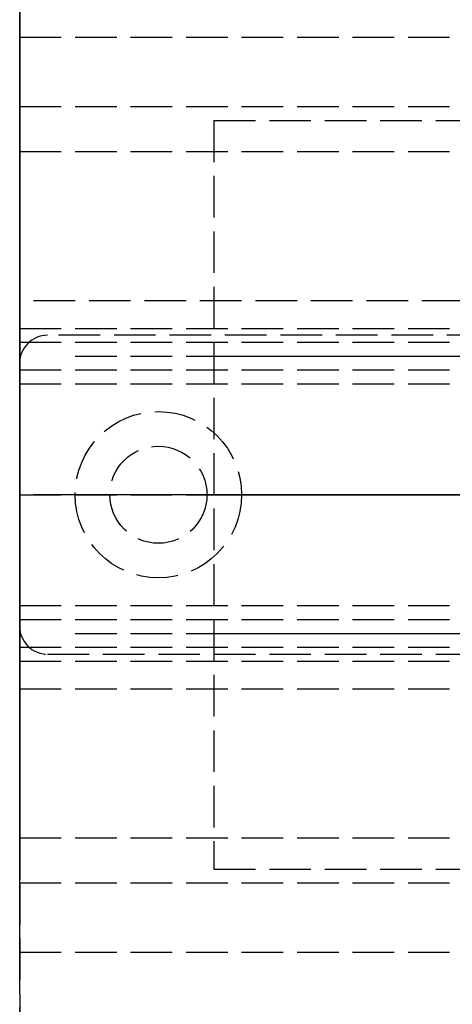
# Model space of a CAD drawing. Header units: millimetres. Extents: x 0 to 2050, y -94 to 94.
# Tile 2 of 10: x 0 to 16, y -18 to 17. Entities that reach past the tile are written whole.
import ezdxf

# ---------------------------------------------------------------- set-up
doc = ezdxf.new("R2010")
doc.units = ezdxf.units.MM
doc.header["$LTSCALE"] = 10
doc.linetypes.add('ALLCAD_Strich', pattern=[0.2, 0.15, -0.05])
for name, color, linetype in [('BESCH_KONT_sich_schn_ansi_2d', 40, 'Continuous'), ('BESCH_KONT_sich_schn_grun_2d', 10, 'Continuous'), ('BESCH_KONT_sich_schn_seit_2d', 160, 'Continuous')]:
    doc.layers.add(name, color=color, linetype=linetype)

msp = doc.modelspace()

# ---------------------------------------------------------------- linework, layer by layer
at = {"layer": 'BESCH_KONT_sich_schn_ansi_2d', "linetype": 'ALLCAD_Strich'}
for p, q in [((0, 0, 2368), (2050, 0, 2368)), ((2050, 0, 2418), (0, 0, 2418)), ((0, 0, 2418), (0, 0, 2368)), ((0, 0, 2298), (995, 0, 2298)), ((0, 0, 2298), (0, 0, 2368)), ((0, 0, 2337), (2050, 0, 2337)), ((2050, 0, 2338.5), (0, 0, 2338.5)), ((0, 0, 2365.5), (2050, 0, 2365.5)), ((0, 0, 2339.5), (2050, 0, 2339.5)), ((0, 0, 2335), (2050, 0, 2335)), ((0, 0, 2363.5), (2050, 0, 2363.5)), ((0, 0, 2363), (2050, 0, 2363)), ((0, 0, 2360.5), (0, 0, 2361)), ((0.002, 0, 2363.503), (0.002, 0, 2363.505)), ((0.003, 0, 2363.508), (0.003, 0, 2363.508)), ((0.003, 0, 2363.507), (0.003, 0, 2363.507)), ((0.003, 0, 2363.502), (0.003, 0, 2363.502)), ((0.004, 0, 2363.505), (0.004, 0, 2363.503)), ((0.006, 0, 2363.503), (0.006, 0, 2363.505)), ((0.007, 0, 2363.506), (0.007, 0, 2363.505)), ((0.009, 0, 2363.503), (0.011, 0, 2363.503)), ((0.009, 0, 2363.505), (0.009, 0, 2363.505)), ((0.013, 0, 2363.508), (0.009, 0, 2363.508)), ((0.01, 0, 2363.506), (0.011, 0, 2363.506)), ((0.011, 0, 2363.504), (0.01, 0, 2363.504)), ((0.011, 0, 2363.503), (0.011, 0, 2363.5)), ((0.011, 0, 2363.5), (0.013, 0, 2363.5)), ((0.011, 0, 2363.506), (0.011, 0, 2363.504)), ((0.013, 0, 2363.5), (0.013, 0, 2363.508)), ((0.014, 0, 2363.505), (0.014, 0, 2363.503)), ((0.016, 0, 2363.503), (0.016, 0, 2363.505)), ((0.017, 0, 2363.508), (0.017, 0, 2363.508)), ((0.017, 0, 2363.507), (0.017, 0, 2363.507)), ((0.017, 0, 2363.502), (0.017, 0, 2363.502)), ((0.018, 0, 2363.505), (0.018, 0, 2363.503)), ((0.02, 0, 2363.503), (0.02, 0, 2363.505)), ((995, 0, 7), (2, 0, 7)), ((2, 0, 7), (2, 0, 2298)), ((2, 0, 2307), (1055, 0, 2307)), ((2, 0, 2298), (2, 0, 2307)), ((8, 0, 2361), (2, 0, 2361)), ((8, 0, 2360.5), (2, 0, 2360.5)), ((3.25, 0, 2362), (2, 0, 2361)), ((3.25, 0, 2365.5), (3.25, 0, 2363.5)), ((6.75, 0, 2362), (3.25, 0, 2362)), ((3.25, 0, 2362), (3.25, 0, 2365.5)), ((6.75, 0, 2365.5), (6.75, 0, 2363.5)), ((6.75, 0, 2362), (8, 0, 2361)), ((6.75, 0, 2362), (6.75, 0, 2365.5)), ((7, 0, 2307), (157, 0, 2307)), ((7, 0, 2330), (7, 0, 2298)), ((7, 0, 2330), (157, 0, 2330)), ((8, 0, 2360.5), (8, 0, 2361))]:
    msp.add_line(p, q, dxfattribs=at)
at = {"layer": 'BESCH_KONT_sich_schn_ansi_2d', "linetype": 'ALLCAD_Strich', "extrusion": (0, -1, 0)}
for centre, radius, start, end in [((0.003, 2363.505), 0.00271, 90, 180), ((0.003, 2363.503), 0.00271, 180, 270), ((0.003, 2363.503), 0.00271, 270, 360), ((0.003, 2363.505), 0.00271, 0, 90), ((0.009, 2363.506), 0.00217, 90, 180), ((0.009, 2363.505), 0.00217, 180, 270), ((0.017, 2363.505), 0.00271, 90, 180), ((0.017, 2363.503), 0.00271, 180, 270), ((0.017, 2363.503), 0.00271, 270, 360), ((0.017, 2363.505), 0.00271, 0, 90)]:
    msp.add_arc(centre, radius, start, end, dxfattribs=at)
at = {"layer": 'BESCH_KONT_sich_schn_ansi_2d', "linetype": 'ALLCAD_Strich', "extrusion": (0, 1, 0)}
for centre, radius, start, end in [((-0.003, 2363.505), 0.00116, 0, 90), ((-0.003, 2363.503), 0.00116, 270, 0), ((-0.003, 2363.505), 0.00116, 90, 180), ((-0.003, 2363.503), 0.00116, 180, 270), ((-0.01, 2363.505), 0.00093, 270, 0), ((-0.01, 2363.505), 0.00093, 0, 90), ((-0.017, 2363.505), 0.00116, 0, 90), ((-0.017, 2363.503), 0.00116, 270, 0), ((-0.017, 2363.505), 0.00116, 90, 180), ((-0.017, 2363.503), 0.00116, 180, 270)]:
    msp.add_arc(centre, radius, start, end, dxfattribs=at)
at = {"layer": 'BESCH_KONT_sich_schn_grun_2d', "linetype": 'ALLCAD_Strich'}
for p, q in [((0, 94), (0, -94)), ((0, 16.5), (2050, 16.5)), ((0, 14), (2050, 14)), ((7, 13.5), (157, 13.5)), ((7, 13.5), (7, -13.5)), ((0, 12.375), (2050, 12.375)), ((2050, 7), (0, 7)), ((0, 6), (174, 6)), ((28.901, 5.75), (1, 5.75)), ((0.003, 5.505), (0, 5.505)), ((0, 5.5), (2050, 5.5)), ((0.002, 5.5), (0.002, 5.505)), ((0.003, 5.5), (0.003, 5.505)), ((0.003, 5.505), (0.003, 5.505)), ((0.003, 5.505), (0.006, 5.505)), ((0.003, 5.505), (0.003, 5.5)), ((0.004, 5.5), (0.004, 5.505)), ((0.006, 5.5), (0.006, 5.505)), ((0.009, 5.505), (0.007, 5.505)), ((0.007, 5.5), (0.007, 5.505)), ((0.009, 5.505), (0.013, 5.505)), ((0.009, 5.5), (0.009, 5.505)), ((0.011, 5.505), (0.011, 5.5)), ((0.011, 5.5), (0.011, 5.505)), ((0.013, 5.5), (0.013, 5.505)), ((0.014, 5.5), (0.014, 5.505)), ((0.017, 5.505), (0.014, 5.505)), ((0.016, 5.5), (0.016, 5.505)), ((0.017, 5.5), (0.017, 5.505)), ((0.017, 5.505), (0.017, 5.505)), ((0.017, 5.505), (0.02, 5.505)), ((0.017, 5.505), (0.017, 5.5)), ((0.018, 5.5), (0.018, 5.505)), ((0.02, 5.5), (0.02, 5.505)), ((0, -5), (0, 5)), ((2, 5), (1055, 5)), ((7, 5), (157, 5)), ((0, 4.5), (2050, 4.5)), ((0, 4), (2050, 4)), ((0, -4), (2050, -4)), ((0, -4.5), (2050, -4.5)), ((2, -5), (1055, -5)), ((7, -5), (157, -5)), ((0, -5.5), (2050, -5.5)), ((0, -6), (174, -6)), ((1, -5.75), (28.901, -5.75)), ((0, -7), (2050, -7)), ((0, -12.375), (2050, -12.375)), ((7, -13.5), (157, -13.5)), ((0, -14), (2050, -14)), ((0, -16.5), (2050, -16.5))]:
    msp.add_line(p, q, dxfattribs=at)
for radius in [3, 1.75, 1.75]:
    msp.add_circle((5, 0), radius, dxfattribs=at)
for centre, start, end in [((1, 4.75), 90, 180), ((1, -4.75), 180, 270)]:
    msp.add_arc(centre, 1, start, end, dxfattribs=at)
at = {"layer": 'BESCH_KONT_sich_schn_seit_2d', "linetype": 'ALLCAD_Strich'}
for p, q in [((0, -94, 2368), (0, 94, 2368)), ((0, 94, 2418), (0, -94, 2418)), ((0, -16.5, 2368), (0, 16.5, 2368)), ((0, 16.5, 2368), (0, 16.5, 2335)), ((0, 16.5, 2335), (0, 7, 2335)), ((0, 14, 2339.5), (0, 14, 2365.5)), ((0, 12.375, 2339.5), (0, 14, 2339.5)), ((0, 5.5, 2365.5), (0, 14, 2365.5)), ((0, 13.5, 2298), (0, 13.5, 2330)), ((0, 5, 2298), (0, 13.5, 2298)), ((0, 13.5, 2330), (0, -13.5, 2330)), ((0, 7, 2337), (0, 12.375, 2338.5)), ((0, 12.375, 2338.5), (0, 12.375, 2339.5)), ((0, 12, 2353.5), (0, 11.75, 2353.5)), ((0, 12, 2343.5), (0, 12, 2353.5)), ((0, 12, 2353.5), (0, 11.75, 2353.5)), ((0, 12, 2343.5), (0, 11.75, 2343.5)), ((0, 12, 2350.5), (0, -12, 2350.5)), ((0, 12, 2346.5), (0, -12, 2346.5)), ((0, 12, 2350.5), (0, -12, 2350.5)), ((0, 12, 2346.5), (0, -12, 2346.5)), ((0, 12, 2343.5), (0, 11.75, 2343.5)), ((0, 11.75, 2358.139), (0, 6.933, 2359.43)), ((0, 11.75, 2338.861), (0, 11.75, 2358.139)), ((0, 11.75, 2358.139), (0, 6.933, 2359.43)), ((0, 11.75, 2338.861), (0, 5.75, 2337.253)), ((0, 5.75, 2346), (0, 11.75, 2346)), ((0, 5.75, 2351), (0, 11.75, 2351)), ((0, 11.75, 2338.861), (0, 5.75, 2337.253)), ((0, 5.75, 2346), (0, 11.75, 2346)), ((0, 10, 2351), (0, 11.75, 2351)), ((0, 11.5), (0, -11.5)), ((0, 11.5, 19.5), (0, 11.5)), ((0, 9.5, 19.5), (0, 11.5, 19.5)), ((0, 11.5, 2350.5), (0, 11.5, 2352)), ((0, 11.5, 2352), (0, 11.5, 2353.5)), ((0, 11.5, 2353.5), (0, 8, 2353.5)), ((0, 10.5, 2346.602), (0, 10.5, 2345.876)), ((0, 10.5, 2342.25), (0, 10.5, 2341.5)), ((0, 10.5, 2342.25), (0, 10.5, 2345.876)), ((0, -10.5, 2341.5), (0, 10.5, 2341.5)), ((0, -10.5, 2345), (0, 10.5, 2345)), ((0, -10.5, 2349), (0, 10.5, 2349)), ((0, 10.5, 2353.737), (0, 4.5, 2353.737)), ((0, 10.5, 2351.312), (0, 10.5, 2353.737)), ((0, 4.5, 2351.312), (0, 10.5, 2351.312)), ((0, 10.5, 2353.737), (0, 10.5, 2356.7)), ((0, 10.5, 2339.798), (0, 10.5, 2341.5)), ((0, 10.5, 2346.602), (0, 10.5, 2350.742)), ((0, 10.5, 2350.742), (0, 10.5, 2351.312)), ((0, 10.5, 2356.7), (0, 4.5, 2356.7)), ((0, 10.5, 2350.742), (0, 4.5, 2350.742)), ((0, 7.632, 2339.798), (0, 10.5, 2339.798)), ((0, 10.5, 2353.3), (0, -10.5, 2353.3)), ((0, 4.5, 2349.5), (0, 10.5, 2349.5)), ((0, 10.5, 2349), (0, 4.5, 2349)), ((0, 10.5, 2345), (0, 4.5, 2345)), ((0, -10.5, 2345.3), (0, 10.5, 2345.3)), ((0, -10.5, 2342.8), (0, 10.5, 2342.8)), ((0, 10.498, 2345.297), (0, 10.498, 2345.295)), ((0, 10.497, 2345.293), (0, 10.497, 2345.293)), ((0, 10.497, 2345.298), (0, 10.497, 2345.298)), ((0, 10.497, 2345.292), (0, 10.497, 2345.292)), ((0, 10.496, 2345.297), (0, 10.496, 2345.295)), ((0, 10.494, 2345.295), (0, 10.494, 2345.297)), ((0, 10.493, 2345.3), (0, 10.493, 2345.292)), ((0, 10.493, 2345.292), (0, 10.491, 2345.292)), ((0, 10.489, 2345.3), (0, 10.493, 2345.3)), ((0, 10.491, 2345.298), (0, 10.49, 2345.298)), ((0, 10.49, 2345.296), (0, 10.491, 2345.296)), ((0, 10.491, 2345.296), (0, 10.491, 2345.298)), ((0, 10.491, 2345.292), (0, 10.491, 2345.295)), ((0, 10.491, 2345.295), (0, 10.489, 2345.295)), ((0, 10.489, 2345.297), (0, 10.489, 2345.297)), ((0, 10.487, 2345.297), (0, 10.487, 2345.298)), ((0, 10.486, 2345.295), (0, 10.486, 2345.297)), ((0, 10.484, 2345.297), (0, 10.484, 2345.295)), ((0, 10.483, 2345.293), (0, 10.483, 2345.293)), ((0, 10.483, 2345.298), (0, 10.483, 2345.298)), ((0, 10.483, 2345.292), (0, 10.483, 2345.292)), ((0, 10.482, 2345.297), (0, 10.482, 2345.295)), ((0, 10.48, 2345.295), (0, 10.48, 2345.297)), ((0, 5.5, 2356.024), (0, 10, 2356.024)), ((0, 10, 2356.4), (0, 7.976, 2358.4)), ((0, 10, 2356.024), (0, 10, 2356.4)), ((0, 10, 2354.556), (0, 5.5, 2354.556)), ((0, 10, 2356.024), (0, 10, 2354.556)), ((0, 10, 2349.576), (0, 5.5, 2349.576)), ((0, 10, 2349.2), (0, 10, 2349.576)), ((0, 7.976, 2347.2), (0, 10, 2349.2)), ((0, 5.5, 2351.044), (0, 10, 2351.044)), ((0, 10, 2351.044), (0, 10, 2349.576)), ((0, 10, 2352.05), (0, 10, 2353.55)), ((0, 10, 2352.05), (0, 10, 2352.013)), ((0, 10, 2351.044), (0, 10, 2352.013)), ((0, 10, 2353.587), (0, 10, 2353.55)), ((0, 10, 2353.587), (0, 10, 2354.556)), ((0, 5.5, 2352.05), (0, 10, 2352.05)), ((0, 5.5, 2353.55), (0, 10, 2353.55)), ((0, 5.5, 2351), (0, 10, 2351)), ((0, 5.5, 2354.6), (0, 10, 2354.6)), ((0, -9.5, 2), (0, 9.5, 2)), ((0, 9.5, 2), (0, 9.5, 19.5)), ((0, 9.499, 2.005), (0, 9.496, 2.005)), ((0, 9.499, 2), (0, 9.499, 2.005)), ((0, 9.499, 2), (0, 9.499, 2.005)), ((0, 9.497, 2.005), (0, 9.497, 2)), ((0, 9.497, 2), (0, 9.497, 2.005)), ((0, 9.494, 2.005), (0, 9.496, 2.005)), ((0, 9.495, 2), (0, 9.495, 2.005)), ((0, 9.494, 2.005), (0, 9.491, 2.005)), ((0, 9.494, 2), (0, 9.494, 2.005)), ((0, 9.492, 2), (0, 9.492, 2.005)), ((0, 9.491, 2), (0, 9.491, 2.005)), ((0, 9.491, 2), (0, 9.491, 2.005)), ((0, -8.5, 2332), (0, 8.5, 2332)), ((0, 8.5, 2330), (0, 8.5, 2332)), ((0, 4.5, 2353.5), (0, 8, 2353.5)), ((0, 8, 2345.5), (0, 0, 2345.5)), ((0, 8, 2353.5), (0, 8, 2345.5)), ((0, 5.5, 2347.2), (0, 7.976, 2347.2)), ((0, 7.976, 2358.4), (0, 5.5, 2358.4)), ((0, 3.016, 2342.3), (0, 7.976, 2347.2)), ((0, 7.976, 2358.4), (0, 3.016, 2363.3)), ((0, 5.4, 2338.483), (0, 7.632, 2339.798)), ((0, 7, 2335), (0, 7, 2337)), ((0, 6.933, 2359.43), (0, 5.75, 2359.747)), ((0, 6.933, 2359.43), (0, 5.75, 2359.747)), ((0, 6.5, 2335.5), (0, 6.062, 2335.5)), ((0, 6.5, 2337.454), (0, 6.5, 2335.5)), ((0, 6.5, 2345.5), (0, 6.5, 2337.454)), ((0, 6.5, 2353.5), (0, 6.5, 2345.5)), ((0, 6.35, 2345.594), (0, 6.35, 2360.006)), ((0, 6.067, 2332.003), (0, 6.067, 2332)), ((0, 6.067, 2332.003), (0, 6.067, 2332.005)), ((0, 6.062, 2332.008), (0, 6.067, 2332.008)), ((0, 6.067, 2332.008), (0, 6.067, 2332.005)), ((0, 6.062, 2332.006), (0, 6.067, 2332.006)), ((0, 6.062, 2332.008), (0, 6.067, 2332.008)), ((0, 6.062, 2332.003), (0, 6.067, 2332.003)), ((0, 6.062, 2332), (0, 6.067, 2332)), ((0, 6.062, 2332.004), (0, 6.067, 2332.004)), ((0, 6.062, 2332.007), (0, 6.067, 2332.007)), ((0, 6.062, 2332.002), (0, 6.067, 2332.002)), ((0, 6.062, 2332), (0, 6.062, 2337.337)), ((0, 6.062, 2335.5), (0, 5.062, 2335.5)), ((0, 6.062, 2337.337), (0, 6.062, 2338)), ((0, 6.062, 2338), (0, 5.75, 2338)), ((0, 5.5, 2363.5), (0, 6, 2363.5)), ((0, 6, 2363.5), (0, 6, 2363)), ((0, 6, 2363), (0, 4, 2363)), ((0, 6, 2365), (0, 6, 2363.5)), ((0, 5.75, 2365), (0, 6, 2365)), ((0, 5.85, 2360.5), (0, 5.85, 2345.1)), ((0, 5.75, 2341.5), (0, 5.75, 2337.253)), ((0, 5.75, 2365.5), (0, 5.75, 2363.5)), ((0, 5.75, 2338), (0, 5.062, 2338)), ((0, 5.75, 2345.529), (0, 5.75, 2341.5)), ((0, 5.75, 2359.747), (0, 5.75, 2359.501)), ((0, 5.75, 2345.529), (0, 5.75, 2359.501)), ((0, 4, 2365), (0, 5.75, 2365)), ((0, 5.505, 2363.503), (0, 5.505, 2363.5)), ((0, 5.5, 2363.508), (0, 5.505, 2363.508)), ((0, 5.505, 2363.508), (0, 5.505, 2363.505)), ((0, 5.505, 2363.503), (0, 5.505, 2363.505)), ((0, 5.5, 2363.506), (0, 5.505, 2363.506)), ((0, 5.5, 2363.508), (0, 5.505, 2363.508)), ((0, 5.5, 2363.503), (0, 5.505, 2363.503)), ((0, 5.5, 2363.5), (0, 5.505, 2363.5)), ((0, 5.5, 2363.504), (0, 5.505, 2363.504)), ((0, 5.5, 2363.507), (0, 5.505, 2363.507)), ((0, 5.5, 2363.502), (0, 5.505, 2363.502)), ((0, 5.5, 2365.5), (0, 5.5, 2363.505)), ((0, 5.5, 2363.503), (0, 5.5, 2363.5)), ((0, 5.5, 2358.4), (0, 5.5, 2356.024)), ((0, 5.5, 2354.556), (0, 5.5, 2356.024)), ((0, 5.5, 2349.576), (0, 5.5, 2347.2)), ((0, 5.5, 2349.576), (0, 5.5, 2351.044)), ((0, 5.5, 2354.556), (0, 5.5, 2353.587)), ((0, 5.5, 2353.55), (0, 5.5, 2353.587)), ((0, 5.5, 2352.013), (0, 5.5, 2352.05)), ((0, 5.5, 2352.013), (0, 5.5, 2351.044)), ((0, 5.5, 2363.503), (0, 5.5, 2363.505)), ((0, 4, 2346), (0, 5.5, 2346)), ((0, 4, 2351), (0, 5.5, 2351)), ((0, 4, 2344.5), (0, 5.5, 2344.5)), ((0, 4, 2352.5), (0, 5.5, 2352.5)), ((0, 5.5, 2347.2), (0, 5.5, 2344.5)), ((0, 5.5, 2352.5), (0, 5.5, 2352.05)), ((0, 5.5, 2352.5), (0, 4.5, 2352.5)), ((0, 5.5, 2344.5), (0, 4.5, 2344.5)), ((0, 5.5, 2351), (0, 4.5, 2351)), ((0, 5.5, 2346), (0, 4.5, 2346)), ((0, 4.75, 2363.5), (0, 5.5, 2363.5)), ((0, 4.75, 2365.5), (0, 5.5, 2365.5)), ((0, 2.89, 2342.376), (0, 5.44, 2344.804)), ((0, 3.303, 2334.7), (0, 5.4, 2338.483)), ((0, 5.062, 2335.5), (0, 4.5, 2335.5)), ((0, 5.062, 2338), (0, 0, 2338)), ((0, 5, 7), (0, -5, 7)), ((0, -5, 2307), (0, 5, 2307)), ((0, 5, 7), (0, 5, 2307)), ((0, 4.8, 2361.537), (0, 4.8, 2363)), ((0, 4.8, 2360.5), (0, 4.8, 2361.537)), ((0, 4.8, 2363), (0, 4.8, 2363.5)), ((0, 4.8, 2365.5), (0, 4.8, 2363.5)), ((0, 4.75, 2363.5), (0, -4.75, 2363.5)), ((0, 4.75, 2365.5), (0, -4.75, 2365.5)), ((0, 4, 2363.5), (0, 4.5, 2363.5)), ((0, 4.5, 2363.5), (0, 4.5, 2365.5)), ((0, -4.5, 2365.5), (0, 4.5, 2365.5)), ((0, 4.5, 2335.5), (0, 4.5, 2337.308)), ((0, 4.5, 2338.804), (0, 4.5, 2337.308)), ((0, 4.5, 2338.804), (0, 4.5, 2339.212)), ((0, 4.5, 2340.916), (0, 4.5, 2339.212)), ((0, 4.5, 2341.5), (0, 4.5, 2340.916)), ((0, -4.5, 2335.5), (0, 4.5, 2335.5)), ((0, -4.5, 2339.212), (0, 4.5, 2339.212)), ((0, -4.5, 2340.916), (0, 4.5, 2340.916)), ((0, 4.5, 2353.737), (0, 4.5, 2353.5)), ((0, 4.5, 2353.737), (0, 4.5, 2356.7)), ((0, 4.5, 2341.7), (0, -4.5, 2341.7)), ((0, 4.5, 2354.527), (0, -4.5, 2354.527)), ((0, 4.5, 2353.5), (0, -4.5, 2353.5)), ((0, 4.5, 2341.5), (0, 4.5, 2353.5)), ((0, 2, 2342.5), (0, 4.5, 2342.5)), ((0, 4.5, 2349), (0, 2, 2349)), ((0, 4.5, 2345), (0, 2, 2345)), ((0, -4.5, 2346), (0, 4.5, 2346)), ((0, -4.5, 2351), (0, 4.5, 2351)), ((0, -4.5, 2356.2), (0, 4.5, 2356.2)), ((0, 4.5, 2356.7), (0, 4.5, 2358.8)), ((0, -4.5, 2358.8), (0, 4.5, 2358.8)), ((0, 4.5, 2359.068), (0, 4.5, 2358.8)), ((0, 4.5, 2359.068), (0, 4.5, 2359.732)), ((0, 4.5, 2359.732), (0, 4.5, 2360)), ((0, 2.013, 2360), (0, 4.5, 2360)), ((0, -4.5, 2358.4), (0, 4.5, 2358.4)), ((0, -4.5, 2355), (0, 4.5, 2355)), ((0, 4.5, 2363), (0, 4.5, 2360)), ((0, 4.25, 2356.4), (0, 4.25, 2349.2)), ((0, 4.25, 2349.2), (0, -4.25, 2349.2)), ((0, 4.25, 2356.4), (0, -4.25, 2356.4)), ((0, -4.25, 2355.1), (0, 4.25, 2355.1)), ((0, 4, 2363), (0, 4, 2363.5)), ((0, 4, 2353.3), (0, 4, 2350)), ((0, 4, 2350.5), (0, -4, 2350.5)), ((0, 4, 2346.5), (0, -4, 2346.5)), ((0, 4, 2345.5), (0, 4, 2335.5)), ((0, 4, 2345.5), (0, 4, 2335.5)), ((0, -4, 2350), (0, 4, 2350)), ((0, 4, 2330), (0, 4, 2350)), ((0, 4, 2330), (0, 4, 2332)), ((0, 2.118, 2363), (0, 4, 2363)), ((0, 4, 2365), (0, 2.118, 2365)), ((0, 3.75, 2353.5), (0, 3.75, 2353.502)), ((0, -3.75, 2353.5), (0, 3.75, 2353.5)), ((0, -3.75, 2353.502), (0, 3.75, 2353.502)), ((0, -3.303, 2334.7), (0, 3.303, 2334.7)), ((0, 3.016, 2363.3), (0, 1.75, 2363.3)), ((0, -3.016, 2342.3), (0, 3.016, 2342.3)), ((0, 0, 2361), (0, 3, 2361)), ((0, 0, 2360.5), (0, 3, 2360.5)), ((0, 3, 2360.5), (0, 3, 2361)), ((0, 1.75, 2362), (0, 3, 2361)), ((0, 2.5, 2), (0, 2.5)), ((0, 2.2, 2342.1), (0, -2.2, 2342.1)), ((0, 2.179, 2365), (0, 2.179, 2363)), ((0, 2.118, 2363), (0, 1.618, 2363)), ((0, 1.618, 2365), (0, 2.118, 2365)), ((0, -2.013, 2360), (0, 2.013, 2360)), ((0, 2, 2353.5), (0, 2, 2342.487)), ((0, 2, 2365), (0, 2, 2360)), ((0, 0, 2362), (0, 1.75, 2362)), ((0, 1.75, 2362), (0, 1.75, 2363.5)), ((0, 1.75, 2363.3), (0, -1.75, 2363.3)), ((0, 1.75, 2365.5), (0, 1.75, 2363.5)), ((0, 1.75, 2363.5), (0, 1.75, 2365.5)), ((0, 0, 2363), (0, 1.618, 2363)), ((0, 1.618, 2365), (0, -1.618, 2365)), ((0, 1.618, 2365), (0, 1.618, 2363)), ((0, -13.5, 2316.5), (0, 0.03, 2316.5)), ((0, 0.03, 2324.5), (0, 0.03, 2316.5)), ((0, -13.5, 2324.5), (0, 0.03, 2324.5)), ((0, 0.015, 2363.497), (0, 0.015, 2363.495)), ((0, 0.013, 2363.495), (0, 0.013, 2363.497)), ((0, 0.012, 2363.492), (0, 0.012, 2363.492)), ((0, 0.012, 2363.498), (0, 0.012, 2363.498)), ((0, 0.012, 2363.493), (0, 0.012, 2363.493)), ((0, 0.011, 2363.497), (0, 0.011, 2363.495)), ((0, 0.01, 2357.397), (0, 0.01, 2357.395)), ((0, 0.009, 2363.495), (0, 0.009, 2363.497)), ((0, 0.008, 2363.498), (0, 0.008, 2363.497)), ((0, 0.008, 2357.395), (0, 0.008, 2357.397)), ((0, 0.007, 2363.497), (0, 0.007, 2363.497)), ((0, 0.007, 2357.392), (0, 0.007, 2357.392)), ((0, 0.007, 2357.393), (0, 0.007, 2357.393)), ((0, 0.007, 2357.4), (0, 0.007, 2357.4)), ((0, 0.007, 2357.398), (0, 0.007, 2357.398)), ((0, 0.006, 2363.498), (0, 0.004, 2363.498)), ((0, 0.006, 2363.495), (0, 0.004, 2363.495)), ((0, 0.004, 2363.496), (0, 0.006, 2363.496)), ((0, 0.002, 2363.5), (0, 0.006, 2363.5)), ((0, 0.006, 2357.397), (0, 0.006, 2357.395)), ((0, 0.005, 2363.495), (0, 0.005, 2363.497)), ((0, 0.004, 2363.495), (0, 0.004, 2363.492)), ((0, 0.004, 2363.492), (0, 0.002, 2363.492)), ((0, 0.004, 2363.498), (0, 0.004, 2363.496)), ((0, 0.004, 2357.395), (0, 0.004, 2357.397)), ((0, 0.003, 2363.497), (0, 0.003, 2363.495)), ((0, 0.003, 2357.395), (0, 0.003, 2357.394)), ((0, 0.003, 2357.4), (0, 0.003, 2357.392)), ((0, 0.001, 2357.4), (0, 0.003, 2357.4)), ((0, 0.003, 2357.392), (0, -0.001, 2357.392)), ((0, 0.002, 2363.492), (0, 0.002, 2363.5)), ((0, 0.002, 2363.493), (0, 0.001, 2363.493)), ((0, 0.001, 2363.498), (0, 0.002, 2363.498)), ((0, 0.001, 2363.492), (0, 0.002, 2363.492)), ((0, 0.001, 2363.497), (0, 0.001, 2363.495)), ((0, 0.001, 2357.395), (0, 0.001, 2357.395)), ((0, 0, 2357.394), (0, 0.001, 2357.394)), ((0, -0.001, 2357.397), (0, 0.001, 2357.397)), ((0, 0.001, 2357.397), (0, 0.001, 2357.4)), ((0, 0.001, 2357.394), (0, 0.001, 2357.396)), ((0, 0.001, 2357.396), (0, 0, 2357.396)), ((0, -3, 2361), (0, 0, 2361)), ((0, -3, 2360.5), (0, 0, 2360.5)), ((0, -1.75, 2362), (0, 0, 2362)), ((0, 0, 2363.497), (0, 0, 2363.495)), ((0, 0, 2345.5), (0, -8, 2345.5)), ((0, 0, 2332), (0, 0, 2335.5)), ((0, 0, 2363.495), (0, 0, 2363.497)), ((0, 0, 2338), (0, -5.062, 2338)), ((0, 0, 2335.5), (0, 0, 2338)), ((0, -0.001, 2357.394), (0, 0, 2357.394)), ((0, 0, 2357.396), (0, -0.001, 2357.396)), ((0, -1.618, 2363), (0, 0, 2363)), ((0, -0.001, 2363.492), (0, -0.002, 2363.492)), ((0, -0.001, 2363.498), (0, -0.002, 2363.498)), ((0, -0.002, 2363.493), (0, -0.001, 2363.493)), ((0, -0.001, 2363.495), (0, -0.001, 2363.497)), ((0, -0.001, 2357.396), (0, -0.001, 2357.394)), ((0, -0.003, 2357.4), (0, -0.001, 2357.4)), ((0, -0.001, 2357.4), (0, -0.001, 2357.397)), ((0, -0.001, 2357.397), (0, -0.001, 2357.397)), ((0, -0.001, 2357.392), (0, -0.003, 2357.392)), ((0, -0.001, 2357.395), (0, -0.001, 2357.395)), ((0, -0.002, 2363.5), (0, -0.002, 2363.492)), ((0, -0.002, 2363.492), (0, -0.004, 2363.492)), ((0, -0.006, 2363.5), (0, -0.002, 2363.5)), ((0, -0.003, 2363.497), (0, -0.003, 2363.495)), ((0, -0.003, 2357.392), (0, -0.003, 2357.4)), ((0, -0.003, 2357.394), (0, -0.003, 2357.395)), ((0, -0.004, 2363.498), (0, -0.006, 2363.498)), ((0, -0.006, 2363.496), (0, -0.004, 2363.496)), ((0, -0.004, 2363.496), (0, -0.004, 2363.498)), ((0, -0.004, 2363.492), (0, -0.004, 2363.495)), ((0, -0.004, 2363.495), (0, -0.006, 2363.495)), ((0, -0.004, 2357.397), (0, -0.004, 2357.395)), ((0, -0.005, 2363.495), (0, -0.005, 2363.497)), ((0, -0.006, 2357.395), (0, -0.006, 2357.397)), ((0, -0.007, 2363.497), (0, -0.007, 2363.497)), ((0, -0.007, 2357.392), (0, -0.007, 2357.392)), ((0, -0.007, 2357.393), (0, -0.007, 2357.393)), ((0, -0.007, 2357.4), (0, -0.007, 2357.4)), ((0, -0.007, 2357.398), (0, -0.007, 2357.398)), ((0, -0.008, 2363.497), (0, -0.008, 2363.498)), ((0, -0.008, 2357.397), (0, -0.008, 2357.395)), ((0, -0.009, 2363.495), (0, -0.009, 2363.497)), ((0, -0.01, 2357.395), (0, -0.01, 2357.397)), ((0, -0.011, 2363.497), (0, -0.011, 2363.495)), ((0, -0.012, 2363.493), (0, -0.012, 2363.493)), ((0, -0.012, 2363.498), (0, -0.012, 2363.498)), ((0, -0.012, 2363.492), (0, -0.012, 2363.492)), ((0, -0.013, 2363.497), (0, -0.013, 2363.495)), ((0, -0.015, 2363.495), (0, -0.015, 2363.497)), ((0, -1.618, 2363), (0, -2.118, 2363)), ((0, -2.118, 2365), (0, -1.618, 2365)), ((0, -1.618, 2365), (0, -1.618, 2363)), ((0, -1.75, 2363.3), (0, -3.016, 2363.3)), ((0, -1.75, 2362), (0, -3, 2361)), ((0, -1.75, 2362), (0, -1.75, 2363.5)), ((0, -1.75, 2365.5), (0, -1.75, 2363.5)), ((0, -1.75, 2363.5), (0, -1.75, 2365.5)), ((0, -4.5, 2342.5), (0, -2, 2342.5)), ((0, -2, 2353.5), (0, -2, 2342.487)), ((0, -2, 2349), (0, -4.5, 2349)), ((0, -2, 2345), (0, -4.5, 2345)), ((0, -2, 2365), (0, -2, 2360)), ((0, -4.5, 2360), (0, -2.013, 2360)), ((0, -4, 2363), (0, -2.118, 2363)), ((0, -2.118, 2365), (0, -4, 2365)), ((0, -2.179, 2365), (0, -2.179, 2363)), ((0, -2.5, 2), (0, -2.5)), ((0, -5.44, 2344.804), (0, -2.89, 2342.376)), ((0, -3, 2360.5), (0, -3, 2361)), ((0, -3.016, 2363.3), (0, -7.976, 2358.4)), ((0, -7.976, 2347.2), (0, -3.016, 2342.3)), ((0, -5.4, 2338.483), (0, -3.303, 2334.7)), ((0, -3.75, 2353.502), (0, -3.75, 2353.5)), ((0, -4.5, 2363.5), (0, -4, 2363.5)), ((0, -4, 2363.5), (0, -4, 2363)), ((0, -4, 2363), (0, -6, 2363)), ((0, -4, 2353.3), (0, -4, 2350)), ((0, -5.5, 2346), (0, -4, 2346)), ((0, -5.5, 2351), (0, -4, 2351)), ((0, -5.5, 2344.5), (0, -4, 2344.5)), ((0, -5.5, 2352.5), (0, -4, 2352.5)), ((0, -4, 2345.5), (0, -4, 2335.5)), ((0, -4, 2345.5), (0, -4, 2335.5)), ((0, -4, 2330), (0, -4, 2350)), ((0, -4, 2330), (0, -4, 2332)), ((0, -5.75, 2365), (0, -4, 2365)), ((0, -4.25, 2356.4), (0, -4.25, 2349.2)), ((0, -4.5, 2365.5), (0, -4.5, 2363.5)), ((0, -4.5, 2340.916), (0, -4.5, 2341.5)), ((0, -4.5, 2339.212), (0, -4.5, 2340.916)), ((0, -4.5, 2339.212), (0, -4.5, 2338.804)), ((0, -4.5, 2337.308), (0, -4.5, 2338.804)), ((0, -4.5, 2337.308), (0, -4.5, 2335.5)), ((0, -4.5, 2335.5), (0, -5.062, 2335.5)), ((0, -4.5, 2353.737), (0, -10.5, 2353.737)), ((0, -4.5, 2353.5), (0, -4.5, 2353.737)), ((0, -10.5, 2351.312), (0, -4.5, 2351.312)), ((0, -4.5, 2356.7), (0, -4.5, 2353.737)), ((0, -4.5, 2356.7), (0, -10.5, 2356.7)), ((0, -4.5, 2350.742), (0, -10.5, 2350.742)), ((0, -10.5, 2349.5), (0, -4.5, 2349.5)), ((0, -4.5, 2349), (0, -10.5, 2349)), ((0, -4.5, 2345), (0, -10.5, 2345)), ((0, -4.5, 2352.5), (0, -5.5, 2352.5)), ((0, -4.5, 2344.5), (0, -5.5, 2344.5)), ((0, -4.5, 2351), (0, -5.5, 2351)), ((0, -4.5, 2346), (0, -5.5, 2346)), ((0, -4.5, 2353.5), (0, -4.5, 2341.5)), ((0, -4.5, 2358.8), (0, -4.5, 2356.7)), ((0, -4.5, 2358.8), (0, -4.5, 2359.068)), ((0, -4.5, 2359.732), (0, -4.5, 2359.068)), ((0, -4.5, 2360), (0, -4.5, 2359.732)), ((0, -4.5, 2363), (0, -4.5, 2360)), ((0, -8, 2353.5), (0, -4.5, 2353.5)), ((0, -5.5, 2363.5), (0, -4.75, 2363.5)), ((0, -5.5, 2365.5), (0, -4.75, 2365.5)), ((0, -4.8, 2363), (0, -4.8, 2361.537)), ((0, -4.8, 2363.5), (0, -4.8, 2363)), ((0, -4.8, 2361.537), (0, -4.8, 2360.5)), ((0, -4.8, 2363.5), (0, -4.8, 2365.5)), ((0, -5, 7), (0, -5, 2307)), ((0, -13.5, 2298), (0, -5, 2298)), ((0, -5.062, 2338), (0, -5.75, 2338)), ((0, -5.062, 2335.5), (0, -6.062, 2335.5)), ((0, -7.632, 2339.798), (0, -5.4, 2338.483)), ((0, -6, 2363.5), (0, -5.5, 2363.5)), ((0, -5.5, 2363.5), (0, -5.5, 2365.5)), ((0, -14, 2365.5), (0, -5.5, 2365.5)), ((0, -5.5, 2358.4), (0, -7.976, 2358.4)), ((0, -5.5, 2354.556), (0, -10, 2354.556)), ((0, -10, 2356.024), (0, -5.5, 2356.024)), ((0, -5.5, 2356.024), (0, -5.5, 2354.556)), ((0, -5.5, 2356.024), (0, -5.5, 2358.4)), ((0, -5.5, 2353.587), (0, -5.5, 2354.556)), ((0, -5.5, 2353.587), (0, -5.5, 2353.55)), ((0, -7.976, 2347.2), (0, -5.5, 2347.2)), ((0, -5.5, 2349.576), (0, -10, 2349.576)), ((0, -5.5, 2347.2), (0, -5.5, 2349.576)), ((0, -5.5, 2351.044), (0, -5.5, 2352.013)), ((0, -5.5, 2352.05), (0, -5.5, 2352.013)), ((0, -5.5, 2351.044), (0, -5.5, 2349.576)), ((0, -10, 2351.044), (0, -5.5, 2351.044)), ((0, -10, 2353.55), (0, -5.5, 2353.55)), ((0, -10, 2352.05), (0, -5.5, 2352.05)), ((0, -5.5, 2347.2), (0, -5.5, 2344.5)), ((0, -5.5, 2352.5), (0, -5.5, 2352.05)), ((0, -10, 2354.6), (0, -5.5, 2354.6)), ((0, -10, 2351), (0, -5.5, 2351)), ((0, -5.75, 2363.5), (0, -5.75, 2365.5)), ((0, -6, 2365), (0, -5.75, 2365)), ((0, -5.75, 2341.5), (0, -5.75, 2337.253)), ((0, -11.75, 2338.861), (0, -5.75, 2337.253)), ((0, -5.75, 2345.529), (0, -5.75, 2359.501)), ((0, -5.75, 2338), (0, -6.062, 2338)), ((0, -5.75, 2345.529), (0, -5.75, 2341.5)), ((0, -5.75, 2359.747), (0, -5.75, 2359.501)), ((0, -6.933, 2359.43), (0, -5.75, 2359.747)), ((0, -11.75, 2346), (0, -5.75, 2346)), ((0, -11.75, 2338.861), (0, -5.75, 2337.253)), ((0, -6.933, 2359.43), (0, -5.75, 2359.747)), ((0, -11.75, 2346), (0, -5.75, 2346)), ((0, -11.75, 2351), (0, -5.75, 2351)), ((0, -5.85, 2360.5), (0, -5.85, 2345.1)), ((0, -6, 2363), (0, -6, 2363.5)), ((0, -6, 2365), (0, -6, 2363.5)), ((0, -6.062, 2335.5), (0, -6.5, 2335.5)), ((0, -6.062, 2332), (0, -6.062, 2337.337)), ((0, -6.062, 2337.337), (0, -6.062, 2338)), ((0, -6.35, 2345.594), (0, -6.35, 2360.006)), ((0, -6.5, 2337.454), (0, -6.5, 2335.5)), ((0, -6.5, 2345.5), (0, -6.5, 2337.454)), ((0, -6.5, 2353.5), (0, -6.5, 2345.5)), ((0, -11.75, 2358.139), (0, -6.933, 2359.43)), ((0, -11.75, 2358.139), (0, -6.933, 2359.43)), ((0, -12.375, 2338.5), (0, -7, 2337)), ((0, -7, 2335), (0, -7, 2337)), ((0, -16.5, 2335), (0, -7, 2335)), ((0, -10.5, 2339.798), (0, -7.632, 2339.798)), ((0, -7.742, 2318.5), (0, -7.742, 2323.5)), ((0, -7.742, 2323.5), (0, -13.5, 2323.5)), ((0, -7.742, 2318.5), (0, -13.5, 2318.5)), ((0, -7.976, 2358.4), (0, -10, 2356.4)), ((0, -10, 2349.2), (0, -7.976, 2347.2)), ((0, -8, 2353.5), (0, -11.5, 2353.5)), ((0, -8, 2353.5), (0, -8, 2345.5)), ((0, -8.5, 2330), (0, -8.5, 2332)), ((0, -9.5, 19.5), (0, -9.5, 2)), ((0, -11.5, 19.5), (0, -9.5, 19.5)), ((0, -10, 2356.024), (0, -10, 2354.556)), ((0, -10, 2356.4), (0, -10, 2356.024)), ((0, -10, 2349.576), (0, -10, 2349.2)), ((0, -10, 2353.55), (0, -10, 2352.05)), ((0, -10, 2351.044), (0, -10, 2349.576)), ((0, -10, 2354.556), (0, -10, 2353.587)), ((0, -10, 2353.55), (0, -10, 2353.587)), ((0, -10, 2352.013), (0, -10, 2352.05)), ((0, -10, 2352.013), (0, -10, 2351.044)), ((0, -11.75, 2351), (0, -10, 2351)), ((0, -10.495, 2342.803), (0, -10.5, 2342.803)), ((0, -10.495, 2342.805), (0, -10.5, 2342.805)), ((0, -10.5, 2342.807), (0, -10.495, 2342.807)), ((0, -10.5, 2342.802), (0, -10.495, 2342.802)), ((0, -10.495, 2342.803), (0, -10.495, 2342.8)), ((0, -10.495, 2342.803), (0, -10.495, 2342.805)), ((0, -10.5, 2342.808), (0, -10.495, 2342.808)), ((0, -10.495, 2342.808), (0, -10.495, 2342.805)), ((0, -10.5, 2342.806), (0, -10.495, 2342.806)), ((0, -10.5, 2342.808), (0, -10.495, 2342.808)), ((0, -10.5, 2342.803), (0, -10.495, 2342.803)), ((0, -10.5, 2342.8), (0, -10.495, 2342.8)), ((0, -10.5, 2342.804), (0, -10.495, 2342.804)), ((0, -10.5, 2346.602), (0, -10.5, 2345.876)), ((0, -10.5, 2342.25), (0, -10.5, 2345.876)), ((0, -10.5, 2342.25), (0, -10.5, 2341.5)), ((0, -10.5, 2353.737), (0, -10.5, 2351.312)), ((0, -10.5, 2356.7), (0, -10.5, 2353.737)), ((0, -10.5, 2350.742), (0, -10.5, 2346.602)), ((0, -10.5, 2341.5), (0, -10.5, 2339.798)), ((0, -10.5, 2351.312), (0, -10.5, 2350.742)), ((0, -11.5), (0, -11.5, 19.5)), ((0, -11.5, 2350.5), (0, -11.5, 2352)), ((0, -11.5, 2352), (0, -11.5, 2353.5)), ((0, -11.75, 2353.5), (0, -12, 2353.5)), ((0, -11.75, 2353.5), (0, -12, 2353.5)), ((0, -11.75, 2343.5), (0, -12, 2343.5)), ((0, -11.75, 2338.861), (0, -11.75, 2358.139)), ((0, -11.75, 2343.5), (0, -12, 2343.5)), ((0, -12, 2343.5), (0, -12, 2353.5)), ((0, -12.375, 2339.5), (0, -14, 2339.5)), ((0, -12.375, 2339.5), (0, -12.375, 2338.5)), ((0, -13.5, 2330), (0, -13.5, 2298)), ((0, -14, 2339.5), (0, -14, 2365.5)), ((0, -16.5, 2368), (0, -16.5, 2335))]:
    msp.add_line(p, q, dxfattribs=at)
at = {"layer": 'BESCH_KONT_sich_schn_seit_2d', "linetype": 'ALLCAD_Strich', "extrusion": (-1, 0, 0)}
for centre in [(0, 2359.5), (0, 2346.5)]:
    msp.add_circle(centre, 3, dxfattribs=at)
at = {"layer": 'BESCH_KONT_sich_schn_seit_2d', "linetype": 'ALLCAD_Strich', "extrusion": (1, 0, 0)}
msp.add_circle((0, 2346.3), 1.75, dxfattribs=at)
for centre, radius, start, end in [((10.497, 2345.297), 0.00271, 0, 90), ((10.497, 2345.295), 0.00271, 270, 0), ((10.497, 2345.297), 0.00116, 90, 180), ((10.497, 2345.295), 0.00116, 180, 270), ((10.49, 2345.297), 0.00093, 90, 180), ((10.49, 2345.297), 0.00093, 180, 270), ((10.483, 2345.297), 0.00271, 0, 90), ((10.483, 2345.295), 0.00271, 270, 0), ((10.483, 2345.297), 0.00116, 90, 180), ((10.483, 2345.295), 0.00116, 180, 270), ((4.75, 2359.501), 1, 0, 87.134), ((4.75, 2345.529), 1, 313.6028, 0), ((2.2, 2343.1), 1, 306.8699, 313.6028), ((2.2, 2343.1), 1, 270, 306.8699), ((0, 2359.3), 1.75, 136.7082, 43.2918), ((0, 2359.3), 1.75, 43.2918, 62.0436), ((0, 2359.3), 1.75, 62.0436, 136.7082), ((0.012, 2363.497), 0.00116, 0, 90), ((0.012, 2363.495), 0.00116, 270, 360), ((0.012, 2363.497), 0.00116, 90, 180), ((0.012, 2363.495), 0.00116, 180, 270), ((0.007, 2357.395), 0.00116, 270, 0), ((0.007, 2357.397), 0.00116, 0, 90), ((0.006, 2363.497), 0.00093, 270, 0), ((0.006, 2363.497), 0.00093, 0, 90), ((0.007, 2357.395), 0.00116, 180, 270), ((0.007, 2357.397), 0.00116, 90, 180), ((0.002, 2363.497), 0.00271, 0, 90), ((0.002, 2363.495), 0.00271, 270, 360), ((0.001, 2363.497), 0.00116, 90, 180), ((0.001, 2363.495), 0.00116, 180, 270), ((0, 2357.395), 0.00093, 270, 0), ((0, 2357.395), 0.00093, 0, 90), ((-0.001, 2363.497), 0.00116, 0, 90), ((-0.001, 2363.495), 0.00116, 270, 360), ((0, 2357.395), 0.00093, 90, 180), ((0, 2357.395), 0.00093, 180, 270), ((-0.002, 2363.497), 0.00116, 90, 180), ((-0.002, 2363.495), 0.00116, 180, 270), ((-0.006, 2363.497), 0.00093, 90, 180), ((-0.006, 2363.497), 0.00093, 180, 270), ((-0.007, 2357.395), 0.00116, 270, 0), ((-0.007, 2357.397), 0.00116, 0, 90), ((-0.007, 2357.395), 0.00116, 180, 270), ((-0.007, 2357.397), 0.00116, 90, 180), ((-0.012, 2363.497), 0.00271, 0, 90), ((-0.012, 2363.495), 0.00271, 270, 360), ((-0.012, 2363.497), 0.00116, 90, 180), ((-0.012, 2363.495), 0.00116, 180, 270), ((-2.2, 2343.1), 1, 233.1301, 270), ((-2.2, 2343.1), 1, 226.3972, 233.1301), ((-4.75, 2359.501), 1, 92.866, 180), ((-4.75, 2345.529), 1, 180, 226.3972)]:
    msp.add_arc(centre, radius, start, end, dxfattribs=at)
at = {"layer": 'BESCH_KONT_sich_schn_seit_2d', "linetype": 'ALLCAD_Strich', "extrusion": (-1, 0, 0)}
for centre, radius, start, end in [((-10.497, 2345.295), 0.00116, 180, 270), ((-10.497, 2345.297), 0.00116, 90, 180), ((-10.497, 2345.295), 0.00271, 270, 360), ((-10.497, 2345.297), 0.00271, 360, 90), ((-10.489, 2345.297), 0.00217, 270, 360), ((-10.489, 2345.298), 0.00217, 0, 90), ((-10.483, 2345.295), 0.00116, 180, 270), ((-10.483, 2345.297), 0.00116, 90, 180), ((-10.483, 2345.295), 0.00271, 270, 360), ((-10.483, 2345.297), 0.00271, 360, 90), ((-0.012, 2363.497), 0.00271, 90, 180), ((-0.012, 2363.495), 0.00271, 180, 270), ((-0.012, 2363.495), 0.00271, 270, 360), ((-0.012, 2363.497), 0.00271, 0, 90), ((-0.007, 2357.397), 0.00271, 90, 180), ((-0.007, 2357.395), 0.00271, 180, 270), ((-0.006, 2363.498), 0.00217, 90, 180), ((-0.006, 2363.497), 0.00217, 180, 270), ((-0.007, 2357.395), 0.00271, 270, 0), ((-0.007, 2357.397), 0.00271, 0, 90), ((-0.002, 2363.495), 0.00116, 180, 270), ((-0.002, 2363.497), 0.00116, 90, 180), ((-0.001, 2357.395), 0.00217, 90, 180), ((-0.001, 2357.394), 0.00217, 180, 270), ((0.001, 2363.497), 0.00271, 90, 180), ((0.001, 2363.495), 0.00271, 180, 270), ((-0.001, 2363.495), 0.00271, 270, 360), ((-0.001, 2363.497), 0.00271, 0, 90), ((0.001, 2357.394), 0.00217, 270, 0), ((0.001, 2357.395), 0.00217, 0, 90), ((0.002, 2363.497), 0.00271, 0, 90), ((0.002, 2363.495), 0.00271, 270, 360), ((0.007, 2357.397), 0.00271, 90, 180), ((0.007, 2357.395), 0.00271, 180, 270), ((0.006, 2363.497), 0.00217, 270, 0), ((0.006, 2363.498), 0.00217, 360, 90), ((0.007, 2357.395), 0.00271, 270, 0), ((0.007, 2357.397), 0.00271, 0, 90), ((0.012, 2363.495), 0.00116, 180, 270), ((0.012, 2363.497), 0.00116, 90, 180), ((0.012, 2363.495), 0.00271, 270, 360), ((0.012, 2363.497), 0.00271, 0, 90)]:
    msp.add_arc(centre, radius, start, end, dxfattribs=at)
at = {"layer": 'BESCH_KONT_sich_schn_seit_2d', "linetype": 'ALLCAD_Strich', "extrusion": (1, 0, 0)}
for start_param, end_param in [(-0.463816, 0), (0, 0.463816)]:
    msp.add_ellipse((0, 0, 2334.604), major_axis=(0, 0, 28.396), ratio=0.158472, start_param=start_param, end_param=end_param, dxfattribs=at)
at = {"layer": 'BESCH_KONT_sich_schn_seit_2d', "linetype": 'ALLCAD_Strich'}
for points, knots in [([(0, 7.984, 2347.208), (0, 8.023, 2347.189), (0, 8.062, 2347.171), (0, 8.505, 2346.969), (0, 8.93, 2346.829), (0, 9.74, 2346.655), (0, 10.124, 2346.611), (0, 10.5, 2346.602)], [12.622362, 12.622362, 12.622362, 12.622362, 12.747192, 12.747192, 14.016439, 14.016439, 15.13619, 15.13619, 15.13619, 15.13619]), ([(0, 4.5, 2352.75), (0, 4.5, 2352.522), (0, 4.513, 2352.244), (0, 4.6, 2351.594), (0, 4.679, 2351.218), (0, 4.864, 2350.658), (0, 4.93, 2350.482), (0, 5.088, 2350.118), (0, 5.181, 2349.93), (0, 5.391, 2349.555), (0, 5.508, 2349.368), (0, 5.764, 2349.009), (0, 5.901, 2348.836), (0, 6.312, 2348.372), (0, 6.624, 2348.081), (0, 7.283, 2347.589), (0, 7.624, 2347.381), (0, 7.984, 2347.208)], [4.406817, 4.406817, 4.406817, 4.406817, 5.92382, 5.92382, 7.531675, 7.531675, 8.200931, 8.200931, 8.870186, 8.870186, 9.539442, 9.539442, 10.208698, 10.208698, 11.477945, 11.477945, 12.622362, 12.622362, 12.622362, 12.622362]), ([(0, 3.75, 2353.5), (0, 3.753, 2353.5), (0, 3.755, 2353.5), (0, 3.76, 2353.5), (0, 3.762, 2353.5), (0, 3.773, 2353.5), (0, 3.781, 2353.499), (0, 3.803, 2353.498), (0, 3.817, 2353.497), (0, 3.844, 2353.494), (0, 3.856, 2353.493), (0, 3.916, 2353.483), (0, 3.964, 2353.471), (0, 4.059, 2353.435), (0, 4.105, 2353.412), (0, 4.235, 2353.332), (0, 4.324, 2353.249), (0, 4.457, 2353.031), (0, 4.5, 2352.895), (0, 4.5, 2352.75)], [4.885389, 4.885389, 4.885389, 4.885389, 4.892981, 4.892981, 4.900573, 4.900573, 4.936292, 4.936292, 5.041229, 5.041229, 5.146165, 5.146165, 5.592598, 5.592598, 6.03903, 6.03903, 7.043549, 7.043549, 8.048067, 8.048067, 8.048067, 8.048067]), ([(0, 2, 2342.487), (0, 2, 2342.479), (0, 1.988, 2342.466), (0, 1.936, 2342.432), (0, 1.897, 2342.41), (0, 1.793, 2342.362), (0, 1.73, 2342.334), (0, 1.582, 2342.278), (0, 1.499, 2342.248), (0, 1.323, 2342.193), (0, 1.224, 2342.165), (0, 1.007, 2342.112), (0, 0.89, 2342.087), (0, 0.645, 2342.046), (0, 0.516, 2342.03), (0, 0.257, 2342.008), (0, 0.127, 2342.003), (0, 0, 2342.003), (0, -0.127, 2342.003), (0, -0.257, 2342.008), (0, -0.516, 2342.03), (0, -0.645, 2342.046), (0, -0.89, 2342.087), (0, -1.007, 2342.112), (0, -1.224, 2342.165), (0, -1.323, 2342.193), (0, -1.499, 2342.248), (0, -1.582, 2342.278), (0, -1.73, 2342.334), (0, -1.793, 2342.362), (0, -1.897, 2342.41), (0, -1.936, 2342.432), (0, -1.988, 2342.466), (0, -2, 2342.479), (0, -2, 2342.487)], [-3.058152, -3.058152, -3.058152, -3.058152, -2.674094, -2.674094, -2.290036, -2.290036, -1.905979, -1.905979, -1.521921, -1.521921, -1.141441, -1.141441, -0.760961, -0.760961, -0.38048, -0.38048, 0, 0, 0, 0.38048, 0.38048, 0.760961, 0.760961, 1.141441, 1.141441, 1.521921, 1.521921, 1.905979, 1.905979, 2.290036, 2.290036, 2.674094, 2.674094, 3.058152, 3.058152, 3.058152, 3.058152]), ([(0, -4.5, 2352.75), (0, -4.5, 2352.895), (0, -4.457, 2353.031), (0, -4.324, 2353.249), (0, -4.235, 2353.332), (0, -4.105, 2353.412), (0, -4.059, 2353.435), (0, -3.964, 2353.471), (0, -3.916, 2353.483), (0, -3.856, 2353.493), (0, -3.844, 2353.494), (0, -3.817, 2353.497), (0, -3.803, 2353.498), (0, -3.781, 2353.499), (0, -3.773, 2353.5), (0, -3.762, 2353.5), (0, -3.76, 2353.5), (0, -3.755, 2353.5), (0, -3.753, 2353.5), (0, -3.75, 2353.5)], [1.722708, 1.722708, 1.722708, 1.722708, 2.727227, 2.727227, 3.731745, 3.731745, 4.178178, 4.178178, 4.62461, 4.62461, 4.729547, 4.729547, 4.834483, 4.834483, 4.870202, 4.870202, 4.877795, 4.877795, 4.885387, 4.885387, 4.885387, 4.885387]), ([(0, -7.984, 2347.208), (0, -7.624, 2347.381), (0, -7.283, 2347.589), (0, -6.624, 2348.081), (0, -6.312, 2348.372), (0, -5.901, 2348.836), (0, -5.764, 2349.009), (0, -5.508, 2349.368), (0, -5.391, 2349.555), (0, -5.181, 2349.93), (0, -5.088, 2350.118), (0, -4.93, 2350.482), (0, -4.864, 2350.658), (0, -4.679, 2351.218), (0, -4.6, 2351.594), (0, -4.513, 2352.244), (0, -4.5, 2352.522), (0, -4.5, 2352.75)], [17.94901, 17.94901, 17.94901, 17.94901, 19.093427, 19.093427, 20.362674, 20.362674, 21.03193, 21.03193, 21.701186, 21.701186, 22.370442, 22.370442, 23.039698, 23.039698, 24.647552, 24.647552, 26.164556, 26.164556, 26.164556, 26.164556]), ([(0, -10.5, 2346.602), (0, -10.124, 2346.611), (0, -9.74, 2346.655), (0, -8.93, 2346.829), (0, -8.505, 2346.969), (0, -8.062, 2347.171), (0, -8.023, 2347.189), (0, -7.984, 2347.208)], [15.435182, 15.435182, 15.435182, 15.435182, 16.554933, 16.554933, 17.82418, 17.82418, 17.94901, 17.94901, 17.94901, 17.94901])]:
    msp.add_open_spline(points, degree=3, knots=knots, dxfattribs=at)

doc.saveas('drawing.dxf')
